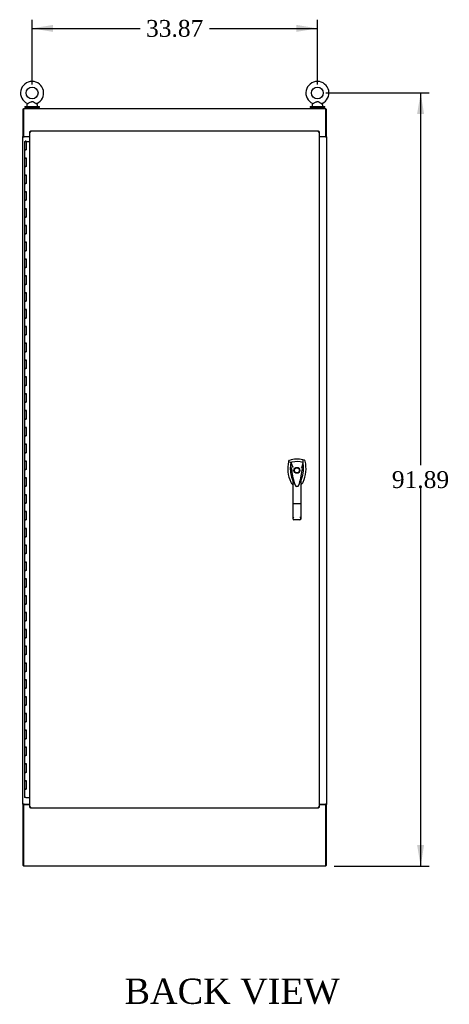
# Model space of a CAD drawing. Header units: inches. Extents: x 2 to 538, y -2 to 358.
# Tile 16 of 19: x 363 to 414, y 118 to 235. Entities that reach past the tile are written whole.
import ezdxf
from ezdxf.enums import TextEntityAlignment as Align

# ---------------------------------------------------------------- set-up
doc = ezdxf.new("R2010")
doc.units = ezdxf.units.IN
doc.header["$MEASUREMENT"] = 0
for name, color, linetype in [('COM54746-78', 7, 'Continuous'), ('COM70449-6', 7, 'Continuous'), ('COM71197-5', 7, 'Continuous'), ('COM71198-6', 7, 'Continuous'), ('COM71199-6', 7, 'Continuous'), ('Default', 7, 'Continuous'), ('HAN13068', 7, 'Continuous'), ('SCS86414', 7, 'Continuous'), ('WAF25377', 7, 'Continuous'), ('WAM254785', 7, 'Continuous')]:
    doc.layers.add(name, color=color, linetype=linetype)
doc.styles.add('SEACAD_Times_New_Roman', font='times.ttf')
doc.dimstyles.new('HAMMOND_(STH_-_540x360)', dxfattribs={"dimtxt": 2, "dimasz": 2.5, "dimexe": 1, "dimexo": 1, "dimgap": 0.5, "dimtad": 0, "dimtih": 1, "dimtoh": 1, "dimzin": 0, "dimdsep": 46, "dimtxsty": 'SEACAD_Times_New_Roman', "dimblk1": '_SE_FILLED', "dimblk2": '_SE_FILLED', "dimsah": 1, "dimcen": 1, "dimadec": 0, "dimazin": 0, "dimtfac": 0.8, "dimtofl": 0, "dimtmove": 0, "dimatfit": 3, "dimfxl": 1, "dimtolj": 1, "dimtzin": 0, "dimarcsym": 0})

# ---------------------------------------------------------------- blocks, each defined once
blk = doc.blocks.new('SE5')
at = {"layer": 'COM54746-78', "color": 7, "linetype": 'Continuous'}
for p, q in [((363.99, 220.08), (364.22, 220.08)), ((363.99, 220.08), (363.99, 219.08)), ((364.04, 220.09), (364.04, 220.11)), ((364.04, 220.11), (364.09, 220.11)), ((364.09, 220.09), (364.04, 220.09)), ((364.06, 220.09), (364.06, 220.08)), ((364.09, 220.11), (364.12, 220.11)), ((364.09, 220.09), (364.12, 220.09)), ((364.12, 220.11), (364.17, 220.11)), ((364.17, 220.09), (364.12, 220.09)), ((364.16, 220.08), (364.16, 220.09)), ((364.17, 220.11), (364.17, 220.09)), ((364.22, 220.08), (364.59, 220.08)), ((364.22, 219.08), (364.22, 220.08)), ((363.99, 219.08), (364.11, 219.08)), ((363.99, 219.08), (363.99, 218.08)), ((364.11, 219.08), (363.99, 219.08)), ((364.22, 219.08), (364.11, 219.08)), ((363.99, 218.08), (364.11, 218.08)), ((364.11, 218.08), (363.99, 218.08)), ((363.99, 218.08), (363.99, 217.08)), ((364.22, 218.08), (364.11, 218.08)), ((364.22, 217.08), (364.22, 218.08)), ((363.99, 217.08), (364.11, 217.08)), ((363.99, 217.08), (363.99, 216.08)), ((364.11, 217.08), (363.99, 217.08)), ((364.22, 217.08), (364.11, 217.08)), ((363.99, 216.08), (364.11, 216.08)), ((364.11, 216.08), (363.99, 216.08)), ((363.99, 216.08), (363.99, 215.08)), ((364.22, 216.08), (364.11, 216.08)), ((364.22, 215.08), (364.22, 216.08)), ((363.99, 215.08), (364.11, 215.08)), ((363.99, 215.08), (363.99, 214.08)), ((364.11, 215.08), (363.99, 215.08)), ((364.22, 215.08), (364.11, 215.08)), ((363.99, 214.08), (364.11, 214.08)), ((364.11, 214.08), (363.99, 214.08)), ((363.99, 214.08), (363.99, 213.08)), ((363.99, 213.08), (364.11, 213.08)), ((363.99, 213.08), (363.99, 212.08)), ((364.11, 213.08), (363.99, 213.08)), ((364.22, 214.08), (364.11, 214.08)), ((364.22, 213.08), (364.11, 213.08)), ((364.22, 213.08), (364.22, 214.08)), ((363.99, 212.08), (364.11, 212.08)), ((364.11, 212.08), (363.99, 212.08)), ((363.99, 212.08), (363.99, 211.08)), ((364.22, 212.08), (364.11, 212.08)), ((364.22, 211.08), (364.22, 212.08)), ((363.99, 211.08), (364.11, 211.08)), ((363.99, 211.08), (363.99, 210.08)), ((364.11, 211.08), (363.99, 211.08)), ((364.22, 211.08), (364.11, 211.08)), ((363.99, 210.08), (364.11, 210.08)), ((364.11, 210.08), (363.99, 210.08)), ((363.99, 210.08), (363.99, 209.08)), ((364.22, 210.08), (364.11, 210.08)), ((364.22, 209.08), (364.22, 210.08)), ((363.99, 209.08), (364.11, 209.08)), ((363.99, 209.08), (363.99, 208.08)), ((364.11, 209.08), (363.99, 209.08)), ((364.22, 209.08), (364.11, 209.08)), ((363.99, 208.08), (364.11, 208.08)), ((364.11, 208.08), (363.99, 208.08)), ((363.99, 208.08), (363.99, 207.08)), ((364.22, 208.08), (364.11, 208.08)), ((364.22, 207.08), (364.22, 208.08)), ((363.99, 207.08), (364.11, 207.08)), ((363.99, 207.08), (363.99, 206.08)), ((364.11, 207.08), (363.99, 207.08)), ((363.99, 206.08), (364.11, 206.08)), ((364.11, 206.08), (363.99, 206.08)), ((363.99, 206.08), (363.99, 205.08)), ((364.22, 207.08), (364.11, 207.08)), ((364.22, 206.08), (364.11, 206.08)), ((364.22, 205.08), (364.22, 206.08)), ((363.99, 205.08), (364.11, 205.08)), ((363.99, 205.08), (363.99, 204.08)), ((364.11, 205.08), (363.99, 205.08)), ((364.22, 205.08), (364.11, 205.08)), ((363.99, 204.08), (364.11, 204.08)), ((364.11, 204.08), (363.99, 204.08)), ((363.99, 204.08), (363.99, 203.08)), ((364.22, 204.08), (364.11, 204.08)), ((364.22, 203.08), (364.22, 204.08)), ((363.99, 203.08), (364.11, 203.08)), ((363.99, 203.08), (363.99, 202.08)), ((364.11, 203.08), (363.99, 203.08)), ((364.22, 203.08), (364.11, 203.08)), ((363.99, 202.08), (364.11, 202.08)), ((364.11, 202.08), (363.99, 202.08)), ((363.99, 202.08), (363.99, 201.08)), ((364.22, 202.08), (364.11, 202.08)), ((364.22, 201.08), (364.22, 202.08)), ((363.99, 201.08), (364.11, 201.08)), ((363.99, 201.08), (363.99, 200.08)), ((364.11, 201.08), (363.99, 201.08)), ((364.22, 201.08), (364.11, 201.08)), ((363.99, 200.08), (364.11, 200.08)), ((364.11, 200.08), (363.99, 200.08)), ((363.99, 200.08), (363.99, 199.08)), ((363.99, 199.08), (364.11, 199.08)), ((363.99, 199.08), (363.99, 198.08)), ((364.11, 199.08), (363.99, 199.08)), ((364.22, 200.08), (364.11, 200.08)), ((364.22, 199.08), (364.11, 199.08)), ((364.22, 199.08), (364.22, 200.08)), ((363.99, 198.08), (364.11, 198.08)), ((364.11, 198.08), (363.99, 198.08)), ((363.99, 198.08), (363.99, 197.08)), ((364.22, 198.08), (364.11, 198.08)), ((364.22, 197.08), (364.22, 198.08)), ((363.99, 197.08), (364.11, 197.08)), ((363.99, 197.08), (363.99, 196.08)), ((364.11, 197.08), (363.99, 197.08)), ((364.22, 197.08), (364.11, 197.08)), ((363.99, 196.08), (364.11, 196.08)), ((364.11, 196.08), (363.99, 196.08)), ((363.99, 196.08), (363.99, 195.08)), ((364.22, 196.08), (364.11, 196.08)), ((364.22, 195.08), (364.22, 196.08)), ((363.99, 195.08), (364.11, 195.08)), ((363.99, 195.08), (363.99, 194.08)), ((364.11, 195.08), (363.99, 195.08)), ((364.22, 195.08), (364.11, 195.08)), ((363.99, 194.08), (364.11, 194.08)), ((364.11, 194.08), (363.99, 194.08)), ((363.99, 194.08), (363.99, 193.08)), ((364.22, 194.08), (364.11, 194.08)), ((364.22, 193.08), (364.22, 194.08)), ((363.99, 193.08), (364.11, 193.08)), ((363.99, 193.08), (363.99, 192.08)), ((364.11, 193.08), (363.99, 193.08)), ((363.99, 192.08), (364.11, 192.08)), ((364.11, 192.08), (363.99, 192.08)), ((363.99, 192.08), (363.99, 191.08)), ((364.22, 193.08), (364.11, 193.08)), ((364.22, 192.08), (364.11, 192.08)), ((364.22, 191.08), (364.22, 192.08)), ((363.99, 191.08), (364.11, 191.08)), ((363.99, 191.08), (363.99, 190.08)), ((364.11, 191.08), (363.99, 191.08)), ((364.22, 191.08), (364.11, 191.08)), ((363.99, 190.08), (364.11, 190.08)), ((364.11, 190.08), (363.99, 190.08)), ((363.99, 190.08), (363.99, 189.08)), ((364.22, 190.08), (364.11, 190.08)), ((364.22, 189.08), (364.22, 190.08)), ((363.99, 189.08), (364.11, 189.08)), ((363.99, 189.08), (363.99, 188.08)), ((364.11, 189.08), (363.99, 189.08)), ((364.22, 189.08), (364.11, 189.08)), ((363.99, 188.08), (364.11, 188.08)), ((364.11, 188.08), (363.99, 188.08)), ((363.99, 188.08), (363.99, 187.08)), ((364.22, 188.08), (364.11, 188.08)), ((364.22, 187.08), (364.22, 188.08)), ((363.99, 187.08), (364.11, 187.08)), ((363.99, 187.08), (363.99, 186.08)), ((364.11, 187.08), (363.99, 187.08)), ((363.99, 186.08), (364.11, 186.08)), ((364.11, 186.08), (363.99, 186.08)), ((363.99, 186.08), (363.99, 185.08)), ((364.22, 187.08), (364.11, 187.08)), ((364.22, 186.08), (364.11, 186.08)), ((364.22, 185.08), (364.22, 186.08)), ((363.99, 185.08), (364.11, 185.08)), ((363.99, 185.08), (363.99, 184.08)), ((364.11, 185.08), (363.99, 185.08)), ((364.22, 185.08), (364.11, 185.08)), ((363.99, 184.08), (364.11, 184.08)), ((364.11, 184.08), (363.99, 184.08)), ((363.99, 184.08), (363.99, 183.08)), ((364.22, 184.08), (364.11, 184.08)), ((364.22, 183.08), (364.22, 184.08)), ((363.99, 183.08), (364.11, 183.08)), ((363.99, 183.08), (363.99, 182.08)), ((364.11, 183.08), (363.99, 183.08)), ((364.22, 183.08), (364.11, 183.08)), ((363.99, 182.08), (364.11, 182.08)), ((364.11, 182.08), (363.99, 182.08)), ((363.99, 182.08), (363.99, 181.08)), ((364.22, 182.08), (364.11, 182.08)), ((364.22, 181.08), (364.22, 182.08)), ((363.99, 181.08), (364.11, 181.08)), ((363.99, 181.08), (363.99, 180.08)), ((364.11, 181.08), (363.99, 181.08)), ((364.22, 181.08), (364.11, 181.08)), ((363.99, 180.08), (364.11, 180.08)), ((364.11, 180.08), (363.99, 180.08)), ((363.99, 180.08), (363.99, 179.08)), ((363.99, 179.08), (364.11, 179.08)), ((363.99, 179.08), (363.99, 178.08)), ((364.11, 179.08), (363.99, 179.08)), ((364.22, 180.08), (364.11, 180.08)), ((364.22, 179.08), (364.11, 179.08)), ((364.22, 179.08), (364.22, 180.08)), ((363.99, 178.08), (364.11, 178.08)), ((364.11, 178.08), (363.99, 178.08)), ((363.99, 178.08), (363.99, 177.08)), ((364.22, 178.08), (364.11, 178.08)), ((364.22, 177.08), (364.22, 178.08)), ((363.99, 177.08), (364.11, 177.08)), ((363.99, 177.08), (363.99, 176.08)), ((364.11, 177.08), (363.99, 177.08)), ((364.22, 177.08), (364.11, 177.08)), ((363.99, 176.08), (364.11, 176.08)), ((364.11, 176.08), (363.99, 176.08)), ((363.99, 176.08), (363.99, 175.08)), ((364.22, 176.08), (364.11, 176.08)), ((364.22, 175.08), (364.22, 176.08)), ((363.99, 175.08), (364.11, 175.08)), ((363.99, 175.08), (363.99, 174.08)), ((364.11, 175.08), (363.99, 175.08)), ((364.22, 175.08), (364.11, 175.08)), ((363.99, 174.08), (364.11, 174.08)), ((364.11, 174.08), (363.99, 174.08)), ((363.99, 174.08), (363.99, 173.08)), ((364.22, 174.08), (364.11, 174.08)), ((364.22, 173.08), (364.22, 174.08)), ((363.99, 173.08), (364.11, 173.08)), ((363.99, 173.08), (363.99, 172.08)), ((364.11, 173.08), (363.99, 173.08)), ((363.99, 172.08), (364.11, 172.08)), ((364.11, 172.08), (363.99, 172.08)), ((363.99, 172.08), (363.99, 171.08)), ((364.22, 173.08), (364.11, 173.08)), ((364.22, 172.08), (364.11, 172.08)), ((364.22, 171.08), (364.22, 172.08)), ((363.99, 171.08), (364.11, 171.08)), ((363.99, 171.08), (363.99, 170.08)), ((364.11, 171.08), (363.99, 171.08)), ((364.22, 171.08), (364.11, 171.08)), ((363.99, 170.08), (364.11, 170.08)), ((364.11, 170.08), (363.99, 170.08)), ((363.99, 170.08), (363.99, 169.08)), ((364.22, 170.08), (364.11, 170.08)), ((364.22, 169.08), (364.22, 170.08)), ((363.99, 169.08), (364.11, 169.08)), ((363.99, 169.08), (363.99, 168.08)), ((364.11, 169.08), (363.99, 169.08)), ((364.22, 169.08), (364.11, 169.08)), ((363.99, 168.08), (364.11, 168.08)), ((364.11, 168.08), (363.99, 168.08)), ((363.99, 168.08), (363.99, 167.08)), ((364.22, 168.08), (364.11, 168.08)), ((364.22, 167.08), (364.22, 168.08)), ((363.99, 167.08), (364.11, 167.08)), ((363.99, 167.08), (363.99, 166.08)), ((364.11, 167.08), (363.99, 167.08)), ((364.22, 167.08), (364.11, 167.08)), ((363.99, 166.08), (364.11, 166.08)), ((364.11, 166.08), (363.99, 166.08)), ((363.99, 166.08), (363.99, 165.08)), ((363.99, 165.08), (364.11, 165.08)), ((363.99, 165.08), (363.99, 164.08)), ((364.11, 165.08), (363.99, 165.08)), ((364.22, 166.08), (364.11, 166.08)), ((364.22, 165.08), (364.11, 165.08)), ((364.22, 165.08), (364.22, 166.08)), ((363.99, 164.08), (364.11, 164.08)), ((364.11, 164.08), (363.99, 164.08)), ((363.99, 164.08), (363.99, 163.08)), ((364.22, 164.08), (364.11, 164.08)), ((364.22, 163.08), (364.22, 164.08)), ((363.99, 163.08), (364.11, 163.08)), ((363.99, 163.08), (363.99, 162.08)), ((364.11, 163.08), (363.99, 163.08)), ((364.22, 163.08), (364.11, 163.08)), ((363.99, 162.08), (364.11, 162.08)), ((364.11, 162.08), (363.99, 162.08)), ((363.99, 162.08), (363.99, 161.08)), ((364.22, 162.08), (364.11, 162.08)), ((364.22, 161.08), (364.22, 162.08)), ((363.99, 161.08), (364.11, 161.08)), ((363.99, 161.08), (363.99, 160.08)), ((364.11, 161.08), (363.99, 161.08)), ((364.22, 161.08), (364.11, 161.08)), ((363.99, 160.08), (364.11, 160.08)), ((364.11, 160.08), (363.99, 160.08)), ((363.99, 160.08), (363.99, 159.08)), ((364.22, 160.08), (364.11, 160.08)), ((364.22, 159.08), (364.22, 160.08)), ((363.99, 159.08), (364.11, 159.08)), ((363.99, 159.08), (363.99, 158.08)), ((364.11, 159.08), (363.99, 159.08)), ((363.99, 158.08), (364.11, 158.08)), ((364.11, 158.08), (363.99, 158.08)), ((363.99, 158.08), (363.99, 157.08)), ((364.22, 159.08), (364.11, 159.08)), ((364.22, 158.08), (364.11, 158.08)), ((364.22, 157.08), (364.22, 158.08)), ((363.99, 157.08), (364.11, 157.08)), ((363.99, 157.08), (363.99, 156.08)), ((364.11, 157.08), (363.99, 157.08)), ((364.22, 157.08), (364.11, 157.08)), ((363.99, 156.08), (364.11, 156.08)), ((364.11, 156.08), (363.99, 156.08)), ((363.99, 156.08), (363.99, 155.08)), ((364.22, 156.08), (364.11, 156.08)), ((364.22, 155.08), (364.22, 156.08)), ((363.99, 155.08), (364.11, 155.08)), ((363.99, 155.08), (363.99, 154.08)), ((364.11, 155.08), (363.99, 155.08)), ((364.22, 155.08), (364.11, 155.08)), ((363.99, 154.08), (364.11, 154.08)), ((364.11, 154.08), (363.99, 154.08)), ((363.99, 154.08), (363.99, 153.08)), ((364.22, 154.08), (364.11, 154.08)), ((364.22, 153.08), (364.22, 154.08)), ((363.99, 153.08), (364.11, 153.08)), ((363.99, 153.08), (363.99, 152.08)), ((364.11, 153.08), (363.99, 153.08)), ((364.22, 153.08), (364.11, 153.08)), ((363.99, 152.08), (364.11, 152.08)), ((364.11, 152.08), (363.99, 152.08)), ((363.99, 152.08), (363.99, 151.08)), ((363.99, 151.08), (364.11, 151.08)), ((363.99, 151.08), (363.99, 150.08)), ((364.11, 151.08), (363.99, 151.08)), ((364.22, 152.08), (364.11, 152.08)), ((364.22, 151.08), (364.11, 151.08)), ((364.22, 151.08), (364.22, 152.08)), ((363.99, 150.08), (364.11, 150.08)), ((364.11, 150.08), (363.99, 150.08)), ((363.99, 150.08), (363.99, 149.08)), ((364.22, 150.08), (364.11, 150.08)), ((364.22, 149.08), (364.22, 150.08)), ((363.99, 149.08), (364.11, 149.08)), ((363.99, 149.08), (363.99, 148.08)), ((364.11, 149.08), (363.99, 149.08)), ((364.22, 149.08), (364.11, 149.08)), ((363.99, 148.08), (364.11, 148.08)), ((364.11, 148.08), (363.99, 148.08)), ((363.99, 148.08), (363.99, 147.08)), ((364.22, 148.08), (364.11, 148.08)), ((364.22, 147.08), (364.22, 148.08)), ((363.99, 147.08), (364.11, 147.08)), ((363.99, 147.08), (363.99, 146.08)), ((364.11, 147.08), (363.99, 147.08)), ((364.22, 147.08), (364.11, 147.08)), ((363.99, 146.08), (364.11, 146.08)), ((364.11, 146.08), (363.99, 146.08)), ((363.99, 146.08), (363.99, 145.08)), ((364.22, 146.08), (364.11, 146.08)), ((364.22, 145.08), (364.22, 146.08)), ((363.99, 145.08), (364.11, 145.08)), ((363.99, 145.08), (363.99, 144.08)), ((364.11, 145.08), (363.99, 145.08)), ((363.99, 144.08), (364.11, 144.08)), ((364.11, 144.08), (363.99, 144.08)), ((363.99, 144.08), (363.99, 143.08)), ((364.22, 145.08), (364.11, 145.08)), ((364.22, 144.08), (364.11, 144.08)), ((364.22, 143.08), (364.22, 144.08)), ((363.99, 143.08), (364.11, 143.08)), ((363.99, 143.08), (363.99, 142.08)), ((364.11, 143.08), (363.99, 143.08)), ((364.22, 143.08), (364.11, 143.08)), ((364.11, 142.08), (363.99, 142.08)), ((364.11, 142.08), (364.59, 142.08))]:
    blk.add_line(p, q, dxfattribs=at)
at = {"layer": 'COM70449-6', "color": 7, "linetype": 'Continuous'}
for p, q in [((363.87, 224), (399.74, 224)), ((363.87, 224), (363.87, 223.86)), ((363.87, 223.86), (363.87, 220.65)), ((399.74, 223.86), (399.74, 224)), ((399.74, 220.65), (399.74, 223.86)), ((363.87, 220.65), (364.59, 220.65)), ((398.97, 220.65), (399.74, 220.65))]:
    blk.add_line(p, q, dxfattribs=at)
at = {"layer": 'COM71197-5', "color": 7, "linetype": 'Continuous'}
for p, q in [((363.87, 223.9), (363.78, 223.9)), ((363.78, 223.9), (363.78, 220.65)), ((399.74, 223.9), (399.84, 223.9)), ((399.84, 220.65), (399.84, 223.9)), ((363.78, 220.62), (363.78, 220.65)), ((363.87, 220.65), (363.78, 220.65)), ((363.78, 141.31), (363.78, 220.62)), ((363.78, 220.62), (363.92, 220.62)), ((363.87, 220.62), (363.87, 220.65)), ((364.59, 220.62), (363.92, 220.62)), ((399.7, 220.62), (398.97, 220.62)), ((399.7, 220.62), (399.84, 220.62)), ((399.74, 220.62), (399.74, 220.65)), ((399.84, 220.65), (399.74, 220.65)), ((399.84, 220.62), (399.84, 220.65)), ((399.84, 220.62), (399.84, 141.31)), ((363.78, 141.31), (363.78, 141.28)), ((363.92, 141.31), (363.78, 141.31)), ((363.78, 141.28), (363.87, 141.28)), ((363.78, 141.28), (363.78, 134.03)), ((363.87, 141.31), (363.87, 141.28)), ((363.92, 141.31), (364.59, 141.31)), ((398.97, 141.31), (399.7, 141.31)), ((399.84, 141.31), (399.7, 141.31)), ((399.74, 141.31), (399.74, 141.28)), ((399.74, 141.28), (399.84, 141.28)), ((399.84, 141.31), (399.84, 141.28)), ((399.84, 134.03), (399.84, 141.28)), ((363.87, 134.03), (363.78, 134.03)), ((399.84, 134.03), (399.74, 134.03))]:
    blk.add_line(p, q, dxfattribs=at)
at = {"layer": 'COM71198-6', "color": 7, "linetype": 'Continuous'}
for p, q in [((363.87, 141.28), (363.87, 134.08)), ((363.87, 141.28), (364.59, 141.28)), ((398.97, 141.28), (399.74, 141.28)), ((399.74, 134.08), (399.74, 141.28)), ((363.87, 134.08), (363.87, 133.94)), ((399.74, 133.94), (363.87, 133.94)), ((399.74, 133.94), (399.74, 134.08))]:
    blk.add_line(p, q, dxfattribs=at)
at = {"layer": 'COM71199-6', "color": 7, "linetype": 'Continuous'}
for p, q in [((364.59, 140.91), (364.59, 221.25)), ((364.59, 221.25), (364.65, 221.25)), ((364.69, 221.25), (364.65, 221.25)), ((364.69, 221.34), (398.87, 221.34)), ((364.69, 221.34), (364.69, 221.29)), ((364.69, 221.25), (364.69, 221.29)), ((364.72, 221.21), (364.69, 221.25)), ((364.73, 221.2), (364.73, 221.2)), ((364.73, 221.2), (364.73, 221.2)), ((364.73, 221.2), (364.73, 221.2)), ((364.73, 221.2), (364.73, 221.2)), ((364.73, 221.2), (364.73, 221.2)), ((398.82, 221.2), (398.82, 221.2)), ((398.82, 221.2), (398.82, 221.2)), ((398.82, 221.2), (398.82, 221.2)), ((398.82, 221.2), (398.82, 221.2)), ((398.82, 221.2), (398.82, 221.2)), ((398.84, 221.21), (398.87, 221.25)), ((398.87, 221.34), (398.87, 221.29)), ((398.87, 221.25), (398.87, 221.29)), ((398.87, 221.25), (398.91, 221.25)), ((398.97, 221.25), (398.91, 221.25)), ((398.97, 221.25), (398.97, 140.91)), ((399.03, 220.65), (399.03, 220.62)), ((364.59, 140.91), (364.65, 140.91)), ((364.69, 140.91), (364.65, 140.91)), ((364.73, 140.95), (364.69, 140.91)), ((364.69, 140.91), (364.69, 140.87)), ((364.69, 140.81), (364.69, 140.87)), ((398.87, 140.81), (364.69, 140.81)), ((364.73, 140.95), (364.73, 140.95)), ((364.73, 140.95), (364.73, 140.95)), ((364.73, 140.95), (364.73, 140.95)), ((364.73, 140.95), (364.73, 140.95)), ((398.82, 140.95), (398.82, 140.95)), ((398.82, 140.95), (398.82, 140.95)), ((398.82, 140.95), (398.82, 140.95)), ((398.82, 140.95), (398.82, 140.95)), ((398.83, 140.94), (398.87, 140.91)), ((398.87, 140.91), (398.87, 140.87)), ((398.87, 140.91), (398.91, 140.91)), ((398.87, 140.81), (398.87, 140.87)), ((398.97, 140.91), (398.91, 140.91)), ((399.03, 141.31), (399.03, 141.28))]:
    blk.add_line(p, q, dxfattribs=at)
for centre, start, end in [((365.22, 222.18), 238.5613, 243.7633), ((363.76, 220.72), 26.2367, 31.4387), ((399.8, 220.72), 148.5613, 153.7633), ((398.34, 222.18), 296.2367, 301.4387), ((365.22, 139.98), 116.2367, 121.4387), ((363.76, 141.44), 328.5613, 333.7633), ((399.8, 141.44), 206.2367, 211.4387), ((398.34, 139.98), 58.5613, 63.7633)]:
    blk.add_arc(centre, 1.09, start, end, dxfattribs=at)
at = {"layer": 'HAN13068', "color": 7, "linetype": 'Continuous'}
for p, q in [((395.33, 182.08), (395.32, 182.02)), ((395.32, 182.02), (395.6, 181.92)), ((395.6, 181.92), (395.82, 181.34)), ((397.02, 181.92), (396.85, 181.26)), ((397.21, 182.17), (397.03, 182.23)), ((395.7, 180.99), (395.7, 180.99)), ((395.82, 181.34), (395.86, 181.31)), ((396.91, 181), (396.92, 181)), ((395.85, 177), (395.85, 179.98)), ((396.05, 179.34), (396.05, 179.33)), ((396.53, 179.21), (396.53, 179.23)), ((396.76, 179.98), (396.76, 177)), ((396.76, 179.7), (396.79, 179.74)), ((396.79, 179.74), (396.79, 179.74)), ((395.85, 175.19), (395.85, 177)), ((396.67, 176.99), (395.94, 176.99)), ((396.76, 177), (396.76, 175.19)), ((396.67, 175.1), (395.94, 175.1))]:
    blk.add_line(p, q, dxfattribs=at)
for radius in [0.35, 0.3]:
    blk.add_circle((396.31, 180.98), radius, dxfattribs=at)
for centre, radius, start, end in [((398.94, 181.17), 3.72, 166.7532, 205.1027), ((396.31, 179.74), 2.58, 73.8589, 110.3492), ((398.94, 181.17), 3.42, 174.7018, 200.2077), ((398.94, 181.17), 3.42, 167.3846, 174.7018), ((396.31, 179.74), 2.28, 106.8385, 108.0343), ((396.31, 179.74), 2.28, 104.4503, 106.8385), ((396.31, 179.74), 2.28, 71.9657, 104.4503), ((393.68, 181.17), 3.42, 334.8973, 7.2824), ((393.68, 181.17), 3.42, 10.1138, 12.6154), ((393.68, 181.17), 3.42, 8.519, 10.1138), ((393.68, 181.17), 3.42, 7.2824, 8.519), ((395.79, 179.65), 1.35, 91.2336, 93.7696), ((402.55, 181.56), 6.87, 184.7542, 199.9908), ((389.87, 181.59), 7.07, 340.3478, 355.1696), ((409.67, 154.55), 29.63, 115.6418, 115.7539), ((396.85, 180.21), 0.791, 85.3077, 89.6394), ((398.94, 181.17), 3.42, 200.2077, 205.1027), ((396.25, 179.91), 0.75, 233.4788, 238.1514), ((396.25, 179.91), 0.45, 205.1027, 208.4225), ((394.33, 179.37), 1.65, 10.2762, 21.6458), ((396.31, 179.3), 0.234, 202.2802, 338.2167), ((396.37, 179.91), 0.45, 331.5775, 334.8973), ((396.37, 179.91), 0.75, 301.8486, 334.8973), ((395.94, 175.19), 0.0903, 180.0017, 181.1154), ((395.94, 175.19), 0.09, 181.1172, 270), ((396.67, 175.19), 0.09, 270, 358.8828), ((396.67, 175.19), 0.0903, 358.8846, 359.9983)]:
    blk.add_arc(centre, radius, start, end, dxfattribs=at)
for points in [[(395.41, 182.17), (395.37, 182.15), (395.34, 182.12), (395.33, 182.08)], [(395.53, 181.48), (395.59, 181.32), (395.65, 181.16), (395.7, 180.99)], [(397.07, 181.6), (397.02, 181.4), (396.97, 181.2), (396.92, 181)], [(397.03, 182.23), (397.02, 182.12), (397.02, 182.02), (397.02, 181.92)], [(397.29, 182.08), (397.28, 182.12), (397.25, 182.15), (397.21, 182.17)], [(395.57, 179.59), (395.62, 179.48), (395.7, 179.38), (395.8, 179.3)], [(395.97, 179.56), (395.96, 179.6), (395.95, 179.63), (395.94, 179.67)], [(396.05, 179.34), (396.04, 179.35), (396.04, 179.36), (396.04, 179.37)], [(396.67, 179.67), (396.65, 179.57), (396.62, 179.47), (396.59, 179.38)]]:
    blk.add_open_spline(points, degree=3, dxfattribs=at)
for points, knots in [([(397.05, 179.59), (397.23, 179.97), (397.34, 180.39), (397.42, 181.24), (397.39, 181.67), (397.29, 182.08)], [0, 0, 0, 0, 0.5, 0.5, 1, 1, 1, 1]), ([(396.67, 179.67), (396.69, 179.72), (396.71, 179.78), (396.73, 179.87), (396.74, 179.89), (396.75, 179.93), (396.75, 179.95), (396.76, 179.97), (396.76, 179.97), (396.76, 179.98), (396.76, 179.98), (396.76, 179.98)], [0, 0, 0, 0, 0.5, 0.5, 0.75, 0.75, 0.875, 0.875, 0.9375, 0.9375, 1, 1, 1, 1]), ([(395.94, 176.99), (395.94, 176.99), (395.93, 176.99), (395.92, 176.99), (395.92, 177), (395.9, 177), (395.9, 177), (395.89, 177), (395.89, 177), (395.87, 177), (395.87, 177), (395.86, 177), (395.86, 177), (395.86, 177), (395.85, 177), (395.85, 177)], [0, 0, 0, 0, 0.125, 0.125, 0.25, 0.25, 0.375, 0.375, 0.5, 0.5, 0.75, 0.75, 0.875, 0.875, 1, 1, 1, 1]), ([(396.76, 177), (396.76, 177), (396.76, 177), (396.76, 177), (396.76, 177), (396.75, 177), (396.75, 177), (396.73, 177), (396.73, 177), (396.72, 177), (396.71, 177), (396.7, 177), (396.7, 176.99), (396.69, 176.99), (396.68, 176.99), (396.67, 176.99)], [0, 0, 0, 0, 0.125, 0.125, 0.25, 0.25, 0.5, 0.5, 0.625, 0.625, 0.75, 0.75, 0.875, 0.875, 1, 1, 1, 1]), ([(395.85, 175.19), (395.85, 175.21), (395.86, 175.22), (395.87, 175.25), (395.87, 175.26), (395.88, 175.28), (395.88, 175.29), (395.89, 175.32), (395.9, 175.34), (395.92, 175.38), (395.92, 175.39), (395.93, 175.41), (395.94, 175.42), (395.94, 175.43)], [0, 0, 0, 0, 0.25, 0.25, 0.375, 0.375, 0.5, 0.5, 0.75, 0.75, 0.875, 0.875, 1, 1, 1, 1]), ([(396.67, 175.43), (396.68, 175.42), (396.68, 175.41), (396.7, 175.39), (396.7, 175.38), (396.72, 175.34), (396.72, 175.32), (396.74, 175.29), (396.74, 175.28), (396.75, 175.26), (396.75, 175.25), (396.76, 175.22), (396.76, 175.21), (396.76, 175.19)], [0, 0, 0, 0, 0.125, 0.125, 0.25, 0.25, 0.5, 0.5, 0.625, 0.625, 0.75, 0.75, 1, 1, 1, 1])]:
    blk.add_open_spline(points, degree=3, knots=knots, dxfattribs=at)
at = {"layer": 'SCS86414', "color": 7, "linetype": 'Continuous'}
for p, q in [((364.25, 224.42), (364.25, 224.3)), ((364.33, 224.54), (364.26, 224.46)), ((365.49, 224.46), (365.42, 224.53)), ((365.5, 224.3), (365.5, 224.42)), ((398.12, 224.42), (398.12, 224.3)), ((398.2, 224.54), (398.13, 224.46)), ((399.36, 224.46), (399.29, 224.53)), ((399.37, 224.3), (399.37, 224.42))]:
    blk.add_line(p, q, dxfattribs=at)
for centre in [(364.87, 225.83), (398.74, 225.83)]:
    blk.add_circle(centre, 0.704, dxfattribs=at)
for centre, radius, start, end in [((364.87, 225.83), 1.37, 90, 245.9675), ((364.87, 225.83), 1.37, 293.9969, 90), ((398.74, 225.83), 1.37, 90, 245.9675), ((398.74, 225.83), 1.37, 293.9969, 90), ((364.31, 224.42), 0.06, 140.3214, 180), ((364.31, 224.3), 0.06, 180, 270), ((364.31, 224.56), 0.022, 16.7495, 69.8226), ((365.44, 224.55), 0.03, 118.4473, 242.1084), ((365.44, 224.3), 0.06, 270, 0), ((365.44, 224.42), 0.06, 0, 39.6786), ((398.18, 224.42), 0.06, 140.3214, 180), ((398.18, 224.3), 0.06, 180, 270), ((398.18, 224.56), 0.022, 16.7495, 69.8226), ((399.31, 224.55), 0.03, 118.4473, 242.1084), ((399.31, 224.3), 0.06, 270, 0), ((399.31, 224.42), 0.06, 0, 39.6786)]:
    blk.add_arc(centre, radius, start, end, dxfattribs=at)
for points in [[(365.42, 224.53), (365.42, 224.53), (365.4, 224.54), (365.34, 224.58), (365.29, 224.6), (365.21, 224.65), (365.19, 224.66), (365.13, 224.69), (365.1, 224.71), (365.05, 224.74), (365.02, 224.75), (364.96, 224.77), (364.92, 224.78), (364.86, 224.79), (364.83, 224.78), (364.76, 224.76), (364.73, 224.75), (364.65, 224.71), (364.59, 224.68), (364.48, 224.62), (364.43, 224.59), (364.36, 224.55), (364.33, 224.54), (364.33, 224.53), (364.33, 224.53), (364.33, 224.53)], [(399.29, 224.53), (399.29, 224.53), (399.27, 224.54), (399.21, 224.58), (399.16, 224.6), (399.08, 224.65), (399.06, 224.66), (399, 224.69), (398.97, 224.71), (398.92, 224.74), (398.89, 224.75), (398.83, 224.77), (398.79, 224.78), (398.73, 224.79), (398.7, 224.78), (398.63, 224.76), (398.6, 224.75), (398.52, 224.71), (398.46, 224.68), (398.35, 224.62), (398.3, 224.59), (398.23, 224.55), (398.2, 224.54), (398.2, 224.53), (398.2, 224.53), (398.2, 224.53)]]:
    blk.add_open_spline(points, degree=3, knots=[0.0683017, 0.0683017, 0.0683017, 0.0683017, 0.125, 0.125, 0.1875, 0.1875, 0.21875, 0.21875, 0.25, 0.25, 0.28125, 0.28125, 0.3125, 0.3125, 0.34375, 0.34375, 0.375, 0.375, 0.4375, 0.4375, 0.5, 0.5, 0.5625, 0.5625, 0.5685641, 0.5685641, 0.5685641, 0.5685641], dxfattribs=at)
at = {"layer": 'WAF25377', "color": 7, "linetype": 'Continuous'}
for p, q in [((364, 224.24), (365.75, 224.24)), ((364, 224.24), (364, 224.12)), ((364, 224.12), (365.75, 224.12)), ((365.75, 224.12), (365.75, 224.24)), ((397.87, 224.24), (399.62, 224.24)), ((397.87, 224.24), (397.87, 224.12)), ((397.87, 224.12), (399.62, 224.12)), ((399.62, 224.12), (399.62, 224.24))]:
    blk.add_line(p, q, dxfattribs=at)
at = {"layer": 'WAM254785', "color": 7, "linetype": 'Continuous'}
for p, q in [((364.12, 224.12), (364.12, 224)), ((365.62, 224), (365.62, 224.12)), ((397.99, 224.12), (397.99, 224)), ((399.49, 224), (399.49, 224.12))]:
    blk.add_line(p, q, dxfattribs=at)
blk = doc.blocks.new('DMBLK4474')
at = {"layer": 'Default', "linetype": 'Continuous'}
for points in [[(367.37, 233.92), (364.87, 233.51), (367.37, 233.09)], [(396.24, 233.92), (396.24, 233.09), (398.74, 233.51)]]:
    blk.add_hatch(color=7, dxfattribs=at).paths.add_polyline_path(points)
at = {"layer": 'Default', "color": 7, "linetype": 'Continuous'}
for p, q in [((364.87, 226.83), (364.87, 234.51)), ((398.74, 226.83), (398.74, 234.51)), ((364.87, 233.51), (377.7, 233.51)), ((385.92, 233.51), (398.74, 233.51))]:
    blk.add_line(p, q, dxfattribs=at)
at = {"layer": 'Default', "color": 7, "linetype": 'Continuous', "style": 'SEACAD_Times_New_Roman'}
blk.add_text('33.87', height=2, dxfattribs=at).set_placement((378.4, 234.51), align=Align.TOP_LEFT)
blk = doc.blocks.new('_SE_FILLED')
at = {"color": 0}
blk.add_line((0, 0), (-1, 0), dxfattribs=at)
blk.add_solid([(0, 0), (-1, -0.1665), (-1, 0.1665), (0, 0)], dxfattribs=at)
blk = doc.blocks.new('DMBLK4476')
at = {"layer": 'Default', "linetype": 'Continuous'}
for points in [[(411.41, 223.33), (411, 225.83), (410.58, 223.33)], [(411.41, 136.44), (410.58, 136.44), (411, 133.94)]]:
    blk.add_hatch(color=7, dxfattribs=at).paths.add_polyline_path(points)
at = {"layer": 'Default', "color": 7, "linetype": 'Continuous'}
for p, q in [((399.74, 225.83), (412, 225.83)), ((411, 225.83), (411, 181.58)), ((411, 178.88), (411, 133.94)), ((400.74, 133.94), (412, 133.94))]:
    blk.add_line(p, q, dxfattribs=at)
at = {"layer": 'Default', "color": 7, "linetype": 'Continuous', "style": 'SEACAD_Times_New_Roman'}
blk.add_text('91.89', height=2, dxfattribs=at).set_placement((407.58, 180.88), align=Align.TOP_LEFT)

msp = doc.modelspace()

# ---------------------------------------------------------------- block references
at = {"layer": 'Default'}
msp.add_blockref('SE5', (0, 0), dxfattribs=at)

# ---------------------------------------------------------------- texts
at = {"layer": 'Default', "color": 7, "linetype": 'Continuous', "style": 'SEACAD_Times_New_Roman'}
msp.add_text('BACK VIEW', height=3, dxfattribs=at).set_placement((375.853, 120.57), align=Align.TOP_LEFT)

# ---------------------------------------------------------------- dimensions: what is measured, and where the dimension line sits
at = {"layer": 'Default', "color": 7, "linetype": 'Continuous'}
for base, p1, p2, angle, picture, middle, dimtype in [((364.875, 233.506), (364.875, 225.828), (398.745, 225.828), 0, 'DMBLK4474', (381.81, 233.506), 161), ((410.995, 133.939), (398.745, 225.828), (399.745, 133.939), 90, 'DMBLK4476', (410.995, 179.883), 160)]:
    dim = msp.add_linear_dim(base=base, p1=p1, p2=p2, angle=angle, text='\\A1;<>', dimstyle='HAMMOND_(STH_-_540x360)', dxfattribs=at)
    dim.commit()
    dim.dimension.update_dxf_attribs({"geometry": picture, "text_midpoint": middle, "dimtype": dimtype})

doc.saveas('drawing.dxf')
